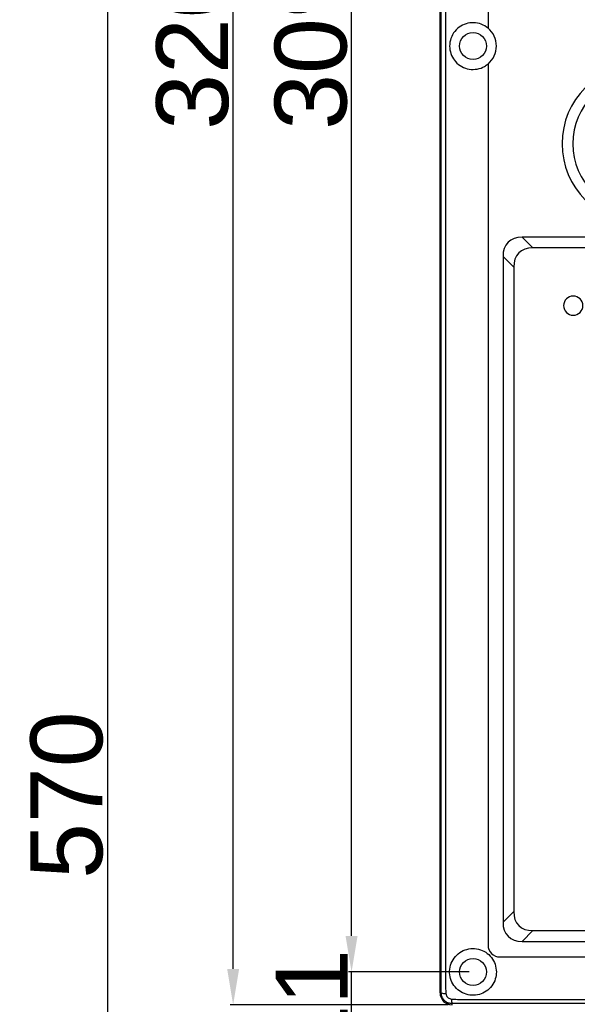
# Model space of a CAD drawing. Header units: millimetres. Extents: x 7320 to 8980, y -2461 to -1618.
# Tile 47 of 92: x 7320 to 7413, y -2092 to -1928. Entities that reach past the tile are written whole.
import ezdxf

# ---------------------------------------------------------------- set-up
doc = ezdxf.new("R2010")
doc.units = ezdxf.units.MM
doc.header["$LTSCALE"] = 3
doc.header["$PDSIZE"] = -1
doc.styles.get("Standard").update_dxf_attribs({"font": 'arial.ttf', "height": 12})
doc.dimstyles.new('ISO-25', dxfattribs={"dimtxt": 12, "dimasz": 6, "dimexe": 0.5, "dimexo": 0.625, "dimtad": 1, "dimdec": 1, "dimdsep": 46, "dimtxsty": 'Standard', "dimcen": 0, "dimclrd": 256, "dimclre": 256, "dimadec": 0, "dimazin": 0, "dimtfac": 1, "dimtdec": 1, "dimtmove": 0, "dimatfit": 3, "dimfxl": 1, "dimlwd": 30, "dimlwe": 30, "dimarcsym": 0})

# ---------------------------------------------------------------- blocks, each defined once
blk = doc.blocks.new('*D338')
at = {"lineweight": 30}
for p, q in [((7375.63, -2080.62), (7375.63, -2074.62)), ((7395.27, -2086.62), (7375.13, -2086.62)), ((7375.63, -2097.62), (7375.63, -2086.62)), ((7395.27, -2097.62), (7375.13, -2097.62)), ((7375.63, -2103.62), (7375.63, -2109.62))]:
    blk.add_line(p, q, dxfattribs=at)
for points in [[(7374.63, -2080.62), (7376.63, -2080.62), (7375.63, -2086.62)], [(7374.63, -2103.62), (7376.63, -2103.62), (7375.63, -2097.62)]]:
    blk.add_solid(points)
at = {"layer": 'Defpoints', "color": 0}
for p in [(7375.63, -2086.62), (7395.9, -2086.62), (7395.9, -2097.62)]:
    blk.add_point(p, dxfattribs=at)
at = {"color": 0, "insert": (7368.98, -2092.12), "char_height": 12, "attachment_point": 5, "rotation": 90}
blk.add_mtext('11', dxfattribs=at)
blk = doc.blocks.new('*D339')
at = {"lineweight": 30}
for p, q in [((7395.27, -1777.62), (7375.13, -1777.62)), ((7375.63, -2080.62), (7375.63, -1783.62)), ((7395.27, -2086.62), (7375.13, -2086.62))]:
    blk.add_line(p, q, dxfattribs=at)
for points in [[(7374.63, -1783.62), (7376.63, -1783.62), (7375.63, -1777.62)], [(7374.63, -2080.62), (7376.63, -2080.62), (7375.63, -2086.62)]]:
    blk.add_solid(points)
at = {"layer": 'Defpoints', "color": 0}
for p in [(7375.63, -1777.62), (7395.9, -1777.62), (7395.9, -2086.62)]:
    blk.add_point(p, dxfattribs=at)
at = {"color": 0, "insert": (7368.88, -1932.12), "char_height": 12, "attachment_point": 5, "rotation": 90}
blk.add_mtext('309', dxfattribs=at)
blk = doc.blocks.new('*D341')
at = {"lineweight": 30}
for p, q in [((7391.77, -1772.12), (7355.37, -1772.12)), ((7355.87, -2086.12), (7355.87, -1778.12)), ((7391.77, -2092.12), (7355.37, -2092.12))]:
    blk.add_line(p, q, dxfattribs=at)
for points in [[(7354.87, -1778.12), (7356.87, -1778.12), (7355.87, -1772.12)], [(7354.87, -2086.12), (7356.87, -2086.12), (7355.87, -2092.12)]]:
    blk.add_solid(points)
at = {"layer": 'Defpoints', "color": 0}
for p in [(7355.87, -1772.12), (7392.4, -1772.12), (7392.4, -2092.12)]:
    blk.add_point(p, dxfattribs=at)
at = {"color": 0, "insert": (7349.12, -1932.12), "char_height": 12, "attachment_point": 5, "rotation": 90}
blk.add_mtext('320', dxfattribs=at)
blk = doc.blocks.new('*D342')
at = {"lineweight": 30}
for p, q in [((7391.77, -1772.12), (7334.38, -1772.12)), ((7334.88, -1778.12), (7334.88, -2336.12)), ((7391.77, -2342.12), (7334.38, -2342.12))]:
    blk.add_line(p, q, dxfattribs=at)
for points in [[(7333.88, -1778.12), (7335.88, -1778.12), (7334.88, -1772.12)], [(7333.88, -2336.12), (7335.88, -2336.12), (7334.88, -2342.12)]]:
    blk.add_solid(points)
at = {"layer": 'Defpoints', "color": 0}
for p in [(7392.4, -1772.12), (7334.88, -2342.12), (7392.4, -2342.12)]:
    blk.add_point(p, dxfattribs=at)
at = {"color": 0, "insert": (7328.13, -2057.12), "char_height": 12, "attachment_point": 5, "rotation": 90}
blk.add_mtext('570', dxfattribs=at)

msp = doc.modelspace()

# ---------------------------------------------------------------- linework, layer by layer
at = {"linetype": 'Continuous', "lineweight": 30}
for p, q in [((7390.4, -2090.12), (7390.4, -1774.12)), ((7398.4, -1897.12), (7398.4, -1929.12)), ((7398.4, -1935.11), (7398.4, -2082.12)), ((7626.68, -1964.02), (7404.11, -1964.02)), ((7404.11, -1964.02), (7405.9, -1965.81)), ((7624.9, -1965.81), (7405.9, -1965.81)), ((7400.9, -1967.23), (7400.9, -2078.3)), ((7402.69, -1969.02), (7400.9, -1967.23)), ((7402.69, -1969.02), (7402.69, -2076.52)), ((7400.9, -2078.3), (7402.69, -2076.52)), ((7405.9, -2079.73), (7404.11, -2081.52)), ((7405.9, -2079.73), (7624.9, -2079.73)), ((7404.11, -2081.52), (7626.68, -2081.52)), ((7400.4, -2084.12), (7630.4, -2084.12)), ((7390.4, -2090.12), (7390.6, -2090.12)), ((7392.4, -2092.12), (7392.4, -2091.91))]:
    msp.add_line(p, q, dxfattribs=at)
at = {"linetype": 'Continuous', "lineweight": 30, "flags": 128}
for points in [[(7391.28, -1897.12), (7391.28, -1899.12), (7391.28, -1907.12), (7391.28, -1939.12), (7391.28, -2067.12), (7391.28, -2077.74), (7391.29, -2089.24), (7391.29, -2089.24)], [(7393.29, -2091.23), (7393.29, -2091.23), (7395.29, -2091.23), (7403.29, -2091.23), (7435.29, -2091.23), (7563.29, -2091.23), (7576.88, -2091.23), (7626.04, -2091.23), (7637.5, -2091.23), (7637.5, -2091.23)]]:
    msp.add_lwpolyline(points, dxfattribs=at)
at = {"linetype": 'Continuous', "lineweight": 30}
for centre in [(7395.9, -1932.12), (7395.9, -2086.62)]:
    msp.add_circle(centre, 2.25, dxfattribs=at)
for centre, radius, start, end in [((7395.9, -1932.12), 3.9, 309.8683, 50.1317), ((7423.96, -1948.42), 13.2, 90, 270), ((7423.96, -1948.42), 11.41, 90, 270), ((7400.4, -2082.12), 2, 179.9999, 269.9999), ((7392.4, -2090.12), 2, 180, 270), ((7391.24, -2088.4), 1.83, 249.6332, 274.436), ((7394.1, -2091.28), 1.81, 175.5284, 200.5484)]:
    msp.add_arc(centre, radius, start, end, dxfattribs=at)
for centre, major_axis in [((7408.68, -1971.8), (6.93, -6.93)), ((7410.46, -1973.58), (6.93, -6.93)), ((7410.46, -2071.95), (6.93, 6.93)), ((7408.68, -2073.74), (6.93, 6.93))]:
    msp.add_ellipse(centre, major_axis=major_axis, ratio=0.510274, start_param=2.66976, end_param=3.613425, dxfattribs=at)
for points, knots in [([(7390.6, -2090.12), (7390.6, -2089.09), (7390.61, -2087.03), (7390.6, -2082.9), (7390.61, -2067.74), (7390.6, -2005.47), (7390.6, -1945.26), (7390.6, -1897.12)], [0, 0, 0, 0, 0.016007, 0.032056, 0.064133, 0.251696, 1, 1, 1, 1]), ([(7398.4, -1929.12), (7398.04, -1928.88), (7397.32, -1928.39), (7396.01, -1928.15), (7394.71, -1928.33), (7393.53, -1928.93), (7392.6, -1929.89), (7392.05, -1931.12), (7391.94, -1932.44), (7392.26, -1933.7), (7392.95, -1934.78), (7393.98, -1935.6), (7395.25, -1936.04), (7396.6, -1936.03), (7397.67, -1935.65), (7398.21, -1935.25), (7398.4, -1935.11)], [0, 0, 0, 0, 0.073123, 0.146253, 0.219342, 0.293647, 0.369574, 0.445312, 0.518447, 0.589378, 0.660986, 0.735271, 0.811387, 0.88683, 0.960529, 1, 1, 1, 1]), ([(7412.62, -1973.83), (7413.51, -1973.83), (7414.23, -1974.55), (7414.23, -1975.43), (7414.23, -1975.43), (7414.23, -1976.31), (7413.51, -1977.03), (7412.62, -1977.03), (7412.62, -1977.03), (7411.74, -1977.03), (7411.02, -1976.31), (7411.02, -1975.43), (7411.02, -1975.43), (7411.02, -1974.55), (7411.74, -1973.83), (7412.62, -1973.83)], [0, 0, 0, 0, 0.2, 0.2, 0.2, 0.2, 0.4, 0.4, 0.4, 0.4, 0.6, 0.6, 0.6, 0.6, 1, 1, 1, 1]), ([(7399.8, -2086.62), (7399.76, -2086.19), (7399.67, -2085.32), (7399.02, -2084.17), (7398.05, -2083.27), (7396.83, -2082.76), (7395.51, -2082.66), (7394.24, -2083.01), (7393.14, -2083.75), (7392.34, -2084.83), (7391.95, -2086.12), (7392.01, -2087.43), (7392.48, -2088.64), (7393.32, -2089.64), (7394.43, -2090.31), (7395.69, -2090.58), (7396.97, -2090.44), (7398.14, -2089.89), (7399.08, -2088.99), (7399.69, -2087.86), (7399.76, -2087.01), (7399.8, -2086.62)], [0, 0, 0, 0, 0.05273, 0.105469, 0.15828, 0.211619, 0.26424, 0.317282, 0.371513, 0.426589, 0.480725, 0.532799, 0.583981, 0.637001, 0.689187, 0.740819, 0.792505, 0.843801, 0.896622, 0.951274, 1, 1, 1, 1]), ([(7391.29, -2089.24), (7391.29, -2089.24), (7391.33, -2089.56), (7391.35, -2089.9), (7391.38, -2090.23)], [0, 0, 0, 0, 0.00006, 1, 1, 1, 1]), ([(7392.4, -2091.91), (7392.2, -2091.89), (7391.8, -2091.86), (7391.27, -2091.55), (7390.86, -2091.11), (7390.64, -2090.6), (7390.61, -2090.26), (7390.6, -2090.12)], [0, 0, 0, 0, 0.211834, 0.424143, 0.636034, 0.847603, 1, 1, 1, 1]), ([(7391.38, -2090.23), (7391.39, -2090.3), (7391.41, -2090.46), (7391.53, -2090.71), (7391.74, -2090.93), (7392, -2091.09), (7392.19, -2091.12), (7392.29, -2091.14)], [0, 0, 0, 0, 0.149927, 0.36221, 0.577015, 0.790914, 1, 1, 1, 1]), ([(7392.29, -2091.14), (7392.63, -2091.14), (7392.97, -2091.15), (7393.29, -2091.23), (7393.29, -2091.23)], [0, 0, 0, 0, 0.999939, 1, 1, 1, 1]), ([(7421.89, -2091.9), (7419.23, -2091.9), (7412.98, -2091.89), (7403.13, -2091.88), (7395.97, -2091.9), (7392.4, -2091.91)], [0, 0, 0, 0, 0.270609, 0.635661, 1, 1, 1, 1])]:
    msp.add_open_spline(points, degree=3, knots=knots, dxfattribs=at)

# ---------------------------------------------------------------- dimensions: what is measured, and where the dimension line sits
for base, p1, p2, picture, middle in [((7334.88, -2342.12), (7392.4, -1772.12), (7392.4, -2342.12), '*D342', (7328.13, -2057.12)), ((7355.87, -1772.12), (7392.4, -2092.12), (7392.4, -1772.12), '*D341', (7349.12, -1932.12)), ((7375.63, -1777.62), (7395.9, -2086.62), (7395.9, -1777.62), '*D339', (7368.88, -1932.12))]:
    dim = msp.add_linear_dim(base=base, p1=p1, p2=p2, angle=90, dimstyle='ISO-25')
    dim.commit()
    dim.dimension.update_dxf_attribs({"geometry": picture, "text_midpoint": middle})
dim = msp.add_linear_dim(base=(7375.63, -2086.62), p1=(7395.9, -2097.62), p2=(7395.9, -2086.62), angle=90, dimstyle='ISO-25')
dim.commit()
dim.dimension.update_dxf_attribs({"geometry": '*D338', "text_midpoint": (7375.63, -2092.12), "dimtype": 160})

doc.saveas('drawing.dxf')
